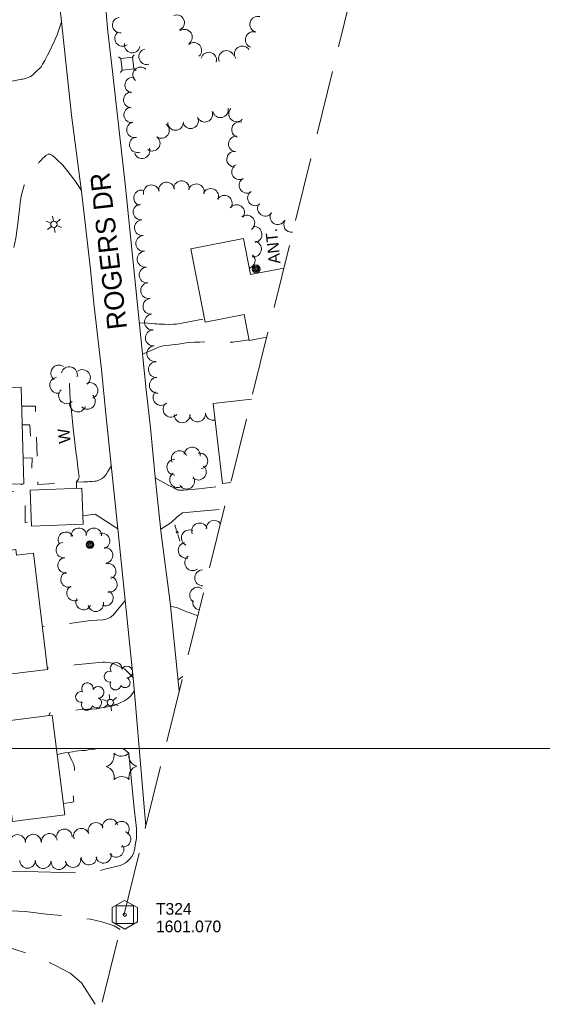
# Model space of a CAD drawing. Header units: feet. Extents: x 188217 to 190500, y 251500 to 253107.
# Tile 5 of 10: x 189699 to 189967, y 251869 to 252374. Entities that reach past the tile are written whole.
import ezdxf
from ezdxf.enums import TextEntityAlignment as Align

# ---------------------------------------------------------------- set-up
doc = ezdxf.new("R2010")
doc.units = ezdxf.units.FT
doc.header["$MEASUREMENT"] = 0
for name, pattern in [('DGN Style 3', [45.919657, 32.799755, -13.119902]), ('DGN Style 4', [52.512408, 26.239804, -13.119902, 0.0328, -13.119902]), ('DGN Style 5', [22.959828, 9.839926, -13.119902])]:
    doc.linetypes.add(name, pattern=pattern)
for name, color, linetype, lineweight in [('E_DWY', 73, 'DGN Style 3', 0), ('E_LAND_Vegetation', 21, 'Continuous', 0), ('E_MAP_Control', 251, 'Continuous', 0), ('E_MAP_GridLines', 251, 'Continuous', 0), ('E_MAP_Limits', 21, 'DGN Style 3', 0), ('E_MISCPROP', 40, 'Continuous', 0), ('E_MISCPROP_HvyLine', 54, 'Continuous', 13), ('E_MISCPROP_Railing', 40, 'Continuous', 0), ('E_PATH_Sidewalk', 73, 'DGN Style 5', 0), ('E_RDWY', 40, 'Continuous', 13), ('E_RDWY_Name', 221, 'Continuous', 0), ('E_UTL_AboveGroundPipe', 40, 'DGN Style 4', 0)]:
    doc.layers.add(name, color=color, linetype=linetype, lineweight=lineweight)
doc.styles.add('Style-IGR_FONT_0', font='IGR_FONT_0.shx')

# ---------------------------------------------------------------- blocks, each defined once
blk = doc.blocks.new('TP')
at = {"layer": 'E_MAP_Control', "color": 161, "linetype": 'Continuous', "lineweight": 0, "flags": 128}
for points in [[(-6.41, 3.76), (-6.41, -3.63), (0.05, -7.35), (6.44, -3.69), (6.44, 3.64), (-0.08, 7.36)], [(-4.5, -4.5), (-4.5, 4.5), (4.5, 4.5), (4.5, -4.5)]]:
    blk.add_lwpolyline(points, close=True, dxfattribs=at)
at = {"layer": 'E_MAP_Control', "color": 161, "linetype": 'Continuous', "lineweight": 0}
blk.add_circle((0, 0), 0.871, dxfattribs=at)
blk = doc.blocks.new('WAL_3')
at = {"layer": 'E_MISCPROP_Railing', "color": 40, "linetype": 'Continuous', "lineweight": 0, "style": 'Style-IGR_FONT_0'}
blk.add_text('W', height=6, rotation=359.9999, dxfattribs=at).set_placement((-2.27, -0.34), align=Align.MIDDLE_LEFT)
blk = doc.blocks.new('PED')
at = {"layer": 'E_UTL_AboveGroundPipe', "color": 101, "linetype": 'Continuous', "lineweight": 13}
for p, q in [((-3.12, 2.9), (-4.17, 3.96)), ((2.88, 2.9), (3.94, 3.96)), ((-4.18, -4.16), (-3.12, -3.1)), ((3.94, -4.16), (2.89, -3.1))]:
    blk.add_line(p, q, dxfattribs=at)
at = {"layer": 'E_UTL_AboveGroundPipe', "color": 101, "linetype": 'Continuous', "lineweight": 13, "flags": 128}
blk.add_lwpolyline([(-3.12, -3.1), (2.89, -3.1), (2.88, 2.9), (-3.12, 2.9)], close=True, dxfattribs=at)
blk = doc.blocks.new('LTP_4')
at = {"layer": 'E_MISCPROP', "color": 20, "linetype": 'Continuous', "lineweight": 0}
for p, q in [((-1.64, 0.07), (-4.24, 0.14)), ((-0.8, 1.43), (-2, 3.73)), ((0.9, 1.42), (2.27, 3.65)), ((-0.88, -1.42), (-2.24, -3.61)), ((0.76, -1.47), (2, -3.65)), ((1.64, -0.02), (4.16, -0.09))]:
    blk.add_line(p, q, dxfattribs=at)
blk.add_circle((0, 0), 1.64, dxfattribs=at)
blk = doc.blocks.new('POLE_5')
at = {"layer": 'E_MISCPROP', "color": 20, "linetype": 'Continuous', "lineweight": 0}
for centre, radius in [((-0.01, 0.02), 2.02), ((-0.01, 0.03), 1.52), ((0, -0.01), 1.01), ((0, 0), 0.502)]:
    blk.add_circle(centre, radius, dxfattribs=at)
blk = doc.blocks.new('PINEL')
at = {"layer": 'E_LAND_Vegetation', "color": 93, "linetype": 'Continuous', "lineweight": 0}
for centre, start, end in [((-8.14, 7.32), 275.2113, 0.9762), ((2.26, 10.71), 215.2113, 300.9762), ((10.41, 3.41), 155.2113, 240.9762), ((-10.4, -3.39), 335.2113, 60.9762), ((-2.25, -10.7), 35.2113, 120.9762), ((8.15, -7.3), 95.2113, 180.9762)]:
    blk.add_arc(centre, 5.72, start, end, dxfattribs=at)
blk = doc.blocks.new('TREE')
at = {"layer": 'E_LAND_Vegetation', "color": 93, "linetype": 'Continuous', "lineweight": 0}
for centre, radius, start, end in [((-1.47, 4.28), 2.78, 1.3945, 209.1675), ((3.57, 2.42), 2.97, 278.4236, 139.6575), ((-4.47, 0.2), 2.78, 78.0715, 279.0826), ((-2.01, -4.2), 2.61, 140.7797, 358.7123), ((3.46, -3.43), 2.97, 196.0744, 79.0477)]:
    blk.add_arc(centre, radius, start, end, dxfattribs=at)
blk = doc.blocks.new('POLE_6')
at = {"layer": 'E_MISCPROP', "color": 20, "linetype": 'Continuous', "lineweight": 0}
for centre, radius in [((-0.01, 0.02), 2.02), ((-0.01, 0.03), 1.52), ((0, -0.01), 1.01), ((0, 0), 0.502)]:
    blk.add_circle(centre, radius, dxfattribs=at)
blk = doc.blocks.new('ANT_1')
at = {"layer": 'E_MISCPROP', "color": 20, "linetype": 'Continuous', "lineweight": 0, "style": 'Style-IGR_FONT_0'}
blk.add_text('ANT.', height=6, rotation=360, dxfattribs=at).set_placement((0.55, 2.61), align=Align.MIDDLE_LEFT)

msp = doc.modelspace()

# ---------------------------------------------------------------- linework, layer by layer
at = {"layer": 'E_DWY', "color": 51, "linetype": 'DGN Style 3', "lineweight": 0, "flags": 128}
for points in [[(189720.75, 252372.85), (189718.38, 252366.19), (189717.51, 252364.05), (189716.84, 252362.66), (189716.14, 252361.12), (189714.85, 252358.45), (189713.49, 252355.83), (189712.08, 252353.09), (189711, 252351.19), (189710.23, 252349.88)], [(189710.23, 252349.88), (189706.96, 252346.7), (189705.98, 252345.77), (189705.36, 252345.24), (189704.77, 252344.88), (189704.19, 252344.61), (189703.54, 252344.32), (189702.78, 252343.99), (189702.26, 252343.83), (189701.58, 252343.67), (189700.81, 252343.53), (189700.41, 252343.47), (189675.62, 252338.56), (189671.49, 252338.84), (189664.54, 252338.43), (189658, 252338.62), (189652.86, 252339.23), (189651.92, 252339.29), (189650.39, 252339.57), (189649.91, 252339.55), (189643.87, 252340.22)], [(189730.89, 252286.28), (189727.45, 252291.44), (189724.01, 252296.09), (189721.36, 252299.35), (189718.17, 252302.5), (189717.01, 252303.48), (189715.7, 252304.41), (189714.73, 252305), (189713.76, 252305.01), (189712.69, 252304.32), (189711.75, 252303.53), (189711.12, 252302.92), (189710.22, 252301.95), (189709.31, 252300.83), (189707.81, 252299.01), (189706.27, 252297), (189704.94, 252295.06), (189703.97, 252293.6), (189702.8, 252291.71), (189701.54, 252289.02), (189700.7, 252286.08), (189700.06, 252283.5), (189699.81, 252282.23), (189699.42, 252280.1), (189699.08, 252276.55), (189698.82, 252274.02), (189698.4, 252270.71), (189697.94, 252266.89), (189697.21, 252261.94), (189696.68, 252259.45), (189696.27, 252256.76), (189695.69, 252252.67), (189695.2, 252249.37), (189694.62, 252244.62), (189693.92, 252239.55), (189692.98, 252233.02), (189692.42, 252229.38), (189692.15, 252227.45), (189691.75, 252224.73), (189691.26, 252222.04), (189690.99, 252220.42)], [(189760.68, 252218.43), (189765.03, 252218.28), (189766.67, 252218.06), (189768.36, 252217.99), (189769.58, 252217.92), (189770.56, 252217.81), (189772.05, 252217.7), (189773.71, 252217.71), (189776.23, 252217.65), (189778.12, 252217.71), (189779.65, 252217.72), (189794.06, 252220.43)], [(189762.32, 252202.37), (189767.95, 252204.75), (189769.29, 252205.48), (189771.01, 252206.17), (189772.8, 252206.62), (189774.26, 252206.86), (189776.09, 252207.02), (189777.51, 252207.13), (189779.32, 252207.36), (189780.67, 252207.54), (189782.78, 252207.9), (189784.73, 252208.19), (189786.48, 252208.39), (189788.9, 252208.51), (189791.71, 252208.57), (189793.91, 252208.7), (189796.25, 252208.71), (189798.24, 252208.63), (189800.54, 252208.52), (189802.57, 252208.42), (189804.7, 252208.39), (189806.04, 252208.36), (189807.23, 252208.46), (189808.54, 252208.55), (189810.6, 252208.8), (189812.3, 252208.95), (189816.99, 252209.64)], [(189746.18, 252145.32), (189745.77, 252144.42), (189745.3, 252143.54), (189744.53, 252142.11), (189743.72, 252140.85), (189742.72, 252139.61), (189741.52, 252138.52), (189739.81, 252137.62), (189738.51, 252137.23), (189737.77, 252137.12), (189736.42, 252137.02), (189735.21, 252136.95), (189734.11, 252136.91), (189731.93, 252136.83), (189728.4, 252136.7)], [(189768.81, 252138.86), (189775.69, 252135), (189778.39, 252133.74), (189779.25, 252133.31), (189779.73, 252133.02), (189780.28, 252132.79), (189780.75, 252132.59), (189781.01, 252132.49), (189783.49, 252132.55), (189791.08, 252133.22), (189803.04, 252134.58), (189805.78, 252135.1), (189805.52, 252136.17)], [(189749.62, 252112.7), (189737.96, 252120.15), (189736.56, 252120.01), (189732.89, 252119.57), (189731.61, 252119.3)], [(189771.66, 252112.47), (189776.84, 252115.85), (189779.9, 252118.62), (189781.47, 252119.91), (189782.39, 252120.65), (189782.73, 252120.83), (189791.8, 252121.69), (189797.75, 252122.23), (189804.17, 252122.82)], [(189753.34, 252075.94), (189747.16, 252068.42), (189745.62, 252067.25), (189744.09, 252066.57), (189742.08, 252066.03), (189735.65, 252065.57), (189725.96, 252064.3), (189715.34, 252063.21), (189710.81, 252062.41)], [(189776.61, 252073.01), (189780.21, 252072.23), (189783.03, 252070.98), (189785.03, 252070.18), (189787.05, 252069.49), (189788.89, 252068.67), (189790.64, 252068.07)], [(189757.34, 252036.53), (189753.13, 252040.64), (189746.79, 252043.83), (189743.04, 252044.25), (189741.76, 252044.19), (189727.71, 252042.83), (189719.68, 252042.03), (189713.35, 252041.35)], [(189780.54, 252035.19), (189782.92, 252036.84)], [(189758, 252029.39), (189756.29, 252026.99), (189754.61, 252025.38), (189752.98, 252024.34), (189750.83, 252023.32), (189748.58, 252022.43), (189746.46, 252021.77), (189744.26, 252021.34), (189741.28, 252020.83), (189738.72, 252020.35), (189736.17, 252020.17), (189734.14, 252020.07), (189730.19, 252019.89), (189727.44, 252019.66), (189725.02, 252019.35), (189722.46, 252019.07), (189720.21, 252018.73), (189718.02, 252018.6), (189716.31, 252018.4), (189714.83, 252018.23), (189714.48, 252018.16), (189714.45, 252017.86), (189714.42, 252017.05), (189714.42, 252016.87)], [(189758.06, 251969.1), (189755.32, 251997.43), (189755.19, 251997.58), (189754.17, 251998.49), (189752.61, 251999.65), (189750.44, 252000.5), (189748.29, 252000.86), (189746.48, 252000.72), (189744.76, 252000.49), (189742.05, 252000.29), (189740.32, 252000.1), (189738.4, 251999.82), (189736.47, 251999.5), (189734.42, 251999.24), (189733.02, 251999.01), (189731.17, 251998.9), (189729.47, 251998.68), (189727.83, 251998.52), (189726.25, 251998.27), (189724.19, 251997.94), (189722.43, 251997.68), (189719.97, 251997.17), (189718.45, 251996.91)], [(189758.06, 251969.1), (189758.85, 251961.94), (189759.14, 251958.85)], [(189759.14, 251958.89), (189759.14, 251953.7), (189758.89, 251952.04), (189758.56, 251950.12), (189758.26, 251948.58), (189758.02, 251947.36), (189757.64, 251946.1), (189756.8, 251944.47), (189755.93, 251943.46), (189754.54, 251942.18), (189753.46, 251941.34), (189751.92, 251940.44), (189750.71, 251939.93), (189742.97, 251938), (189735.85, 251935.95), (189702.33, 251936.79), (189634.92, 251935.28), (189632.89, 251935.38), (189630.91, 251935.67), (189629.05, 251935.9), (189627.76, 251936.5), (189626.04, 251937.44), (189624.39, 251938.41), (189622.93, 251939.37), (189620.53, 251940.87), (189618.53, 251942.24), (189616.86, 251943.56), (189614.43, 251945.43), (189612.75, 251946.73), (189610.81, 251948.28), (189609.61, 251949.19), (189608.36, 251950.08), (189607.49, 251950.75), (189606.56, 251951.51), (189604.8, 251953.11)], [(189737.93, 251868.67), (189731.01, 251879.7), (189725.07, 251884.68), (189717.18, 251888.67), (189710.57, 251892.03), (189707.39, 251893.4), (189691.61, 251898.43), (189678.51, 251901.47), (189662.54, 251904.98), (189656.64, 251905.57), (189656.08, 251905.65), (189654.71, 251905.95), (189653.06, 251906.37), (189651.95, 251907.08), (189651.79, 251907.95), (189652.66, 251909.72), (189653.52, 251910.62), (189654.73, 251911.64), (189656.11, 251912.61), (189657.8, 251913.54), (189659.94, 251914.38), (189662.89, 251915.35), (189664.76, 251915.83), (189666.55, 251916.09), (189668.84, 251916.37), (189671.04, 251916.55), (189672.3, 251916.53), (189679.69, 251916.93), (189691.46, 251916.73), (189702.11, 251916.37), (189713.02, 251914.98), (189720.88, 251914.21), (189727.27, 251913.72), (189735.53, 251912.3), (189741.31, 251911.07), (189745.16, 251909.83), (189747.64, 251908.93), (189750.82, 251907)]]:
    msp.add_lwpolyline(points, dxfattribs=at)
at = {"layer": 'E_LAND_Vegetation', "color": 93, "linetype": 'Continuous', "lineweight": 0}
for centre, radius, start, end in [((189750.84, 252371.25), 4.01, 97.4306, 277.4152), ((189779.79, 252372.45), 4.01, 291.7206, 111.7052), ((189821.4, 252371.67), 4.05, 74.4388, 254.4235), ((189783.8, 252365.06), 4.01, 302.7738, 122.7585), ((189819.07, 252363.8), 4.05, 71.4426, 251.4272), ((189752.05, 252364.4), 4.01, 126.4172, 306.4019), ((189757, 252361.03), 4.01, 169.4745, 349.4592), ((189764.42, 252355), 4.01, 105.1094, 285.0941), ((189788.6, 252358.28), 4.01, 311.0097, 130.9944), ((189805.29, 252354.16), 4.01, 23.7219, 203.7066), ((189813.48, 252356.41), 4.05, 35.7138, 215.6985), ((189796.24, 252353.28), 4.01, 345.896, 165.8807), ((189761.31, 252345.69), 4.01, 47.6068, 227.5915), ((189757.26, 252340.44), 4.01, 79.0929, 259.0776), ((189756.52, 252332.84), 4.01, 88.9036, 268.8882), ((189756.72, 252325.18), 4.01, 98.1136, 278.0983), ((189802.25, 252327.78), 4.01, 191.7909, 11.7756), ((189810.52, 252325.64), 4.01, 136.6782, 316.6628), ((189786.91, 252322.15), 4.01, 202.5712, 22.5558), ((189794.22, 252325.49), 4.01, 201.2724, 21.2571), ((189758.17, 252317.52), 4.01, 104.1855, 284.1701), ((189771.97, 252317.15), 4.01, 233.6618, 53.6464), ((189779.21, 252321.3), 4.01, 181.27, 1.2547), ((189812.03, 252317.54), 4.01, 72.9117, 252.8964), ((189759.61, 252309.87), 4.01, 110.3424, 290.327), ((189767.27, 252310.6), 4.01, 234.7975, 54.7822), ((189810.43, 252310.2), 4.01, 85.7488, 265.7335), ((189762.05, 252306.76), 4.01, 197.9644, 17.9491), ((189809.53, 252302.38), 4.01, 88.132, 268.1167), ((189812.02, 252295.96), 4.01, 116.3575, 296.3422), ((189815.83, 252289.05), 4.01, 119.6783, 299.6629), ((189766.79, 252285.17), 4.06, 11.815, 191.7997), ((189774.61, 252286.54), 4.06, 6.9388, 186.9235), ((189782.22, 252287.24), 4.06, 354.5494, 174.5341), ((189789.83, 252285.65), 4.06, 345.5814, 165.566), ((189797.27, 252283.26), 4.06, 337.8006, 157.7853), ((189761.8, 252282.56), 4.06, 72.5677, 252.5524), ((189804.22, 252279.8), 4.06, 328.1601, 148.1448), ((189820.21, 252282.53), 4.01, 124.1482, 304.1328), ((189761.55, 252275.29), 4.06, 93.6258, 273.6104), ((189810.54, 252275), 4.06, 323.4885, 143.4732), ((189825.29, 252277.23), 4.01, 141.7927, 321.7774), ((189815.77, 252269.62), 4.06, 307.7853, 127.77), ((189831.72, 252272.93), 4.01, 149.2747, 329.2594), ((189762.23, 252267.23), 4.06, 94.51, 274.4947), ((189819.53, 252263.78), 4.06, 276.5914, 96.5761), ((189838.75, 252268.9), 4.01, 146.7842, 277.9309), ((189762.88, 252259.17), 4.06, 95.5483, 275.533), ((189819.2, 252256.33), 4.06, 260.0618, 80.0464), ((189763.62, 252251.12), 4.06, 96.6772, 276.6619), ((189815.93, 252250.42), 4.06, 286.7228, 46.2329), ((189764.61, 252242.97), 4.06, 94.2323, 274.217), ((189765.37, 252234.98), 4.06, 96.7245, 276.7091), ((189766.56, 252226.89), 4.06, 95.1425, 275.1271), ((189767.37, 252218.85), 4.06, 96.2398, 276.2244), ((189767.77, 252210.69), 4.06, 94.8226, 274.8073), ((189768.57, 252202.63), 4.06, 95.3975, 275.3822), ((189719.36, 252192.64), 4.13, 54.7944, 234.7791), ((189769.36, 252194.44), 4.06, 92.4561, 272.4408), ((189724.69, 252191.72), 4.13, 345.3728, 165.3575), ((189731.37, 252190.27), 4.13, 306.6329, 126.6176), ((189718.81, 252186.42), 4.13, 99.9079, 279.8926), ((189735.22, 252183.63), 4.13, 292.4557, 112.4404), ((189769.82, 252186.41), 4.06, 94.6046, 274.5892), ((189723.35, 252181.06), 4.13, 132.8948, 312.8795), ((189733.89, 252178.24), 4.13, 226.3835, 46.3682), ((189771.76, 252180.1), 4.06, 132.9906, 312.9753), ((189728.99, 252176.8), 4.13, 162.0233, 342.008), ((189776.89, 252174.1), 4.06, 138.9963, 318.9809), ((189782.62, 252171.23), 4.06, 178.7576, 358.7422), ((189790.47, 252171.68), 4.06, 185.5444, 5.5291), ((189798.54, 252172.47), 4.06, 185.7949, 283.606), ((189781.2, 252148.68), 4.08, 24.338, 204.3227), ((189787.71, 252150.53), 4.08, 353.2912, 173.2759), ((189791.62, 252147.52), 4.08, 281.4593, 101.444), ((189778.87, 252144.36), 4.08, 89.3944, 269.3791), ((189780.31, 252137.95), 4.08, 124.2491, 304.2338), ((189790.88, 252141.82), 4.08, 227.7469, 47.7316), ((189784.89, 252137.18), 4.08, 213.7377, 33.7224), ((189791.6, 252111.6), 4.09, 19.8604, 199.8451), ((189799.01, 252112.94), 4.09, 35.9144, 184.3859), ((189722.98, 252107.1), 3.97, 28.5013, 208.486), ((189729.61, 252109.15), 3.97, 5.2547, 185.2393), ((189737.29, 252109.16), 3.97, 358.2899, 178.2746), ((189741.5, 252106.46), 3.97, 287.7093, 107.6939), ((189786.29, 252108.04), 4.09, 63.3688, 243.3535), ((189721.86, 252101.83), 3.97, 96.6602, 276.6448), ((189784.68, 252101.69), 4.09, 101.2931, 281.2778), ((189743.03, 252099.08), 3.97, 277.455, 97.4397), ((189722.78, 252093.94), 3.97, 96.6602, 276.6448), ((189744.66, 252090.91), 3.97, 288.8561, 108.8408), ((189788.06, 252095.33), 4.09, 125.0137, 304.9984), ((189724.32, 252086.7), 3.97, 110.463, 290.4477), ((189793.15, 252087.53), 4.09, 92.1106, 272.0953), ((189745.27, 252084.17), 3.97, 259.4571, 79.4418), ((189727.36, 252079.71), 3.97, 118.6903, 298.675), ((189743.21, 252077.12), 3.97, 244.7742, 64.7589), ((189790.6, 252078.65), 4.09, 58.3711, 238.3557), ((189732.02, 252075.14), 3.97, 153.0571, 333.0418), ((189738.29, 252074.24), 3.97, 191.2004, 11.1851), ((189792.11, 252075.1), 4.09, 168.3533, 259.7717), ((189745.66, 251959.78), 3.98, 11.4558, 191.4405), ((189722.13, 251954.65), 3.98, 355.9855, 175.9702), ((189730.88, 251955), 3.98, 20.6097, 200.5944), ((189738.35, 251957.97), 3.98, 22.6592, 202.6439), ((189751.47, 251958.57), 3.98, 322.5583, 142.543), ((189698.13, 251951.72), 4.04, 2.3119, 182.2965), ((189706.17, 251951.87), 4.04, 1.7429, 181.7276), ((189714.46, 251952.27), 4.04, 8.1459, 188.1306), ((189752.28, 251953.39), 3.98, 254.9215, 74.9061), ((189748.72, 251948.16), 3.98, 214.191, 34.1757), ((189726.6, 251942.88), 3.98, 191.9996, 11.9843), ((189734.77, 251944.2), 3.98, 182.8255, 2.8102), ((189742.27, 251945.1), 3.98, 193.4213, 13.406), ((189703.26, 251942.51), 3.98, 179.8183, 359.803), ((189711.31, 251942.37), 3.98, 177.3902, 357.3749), ((189719.34, 251941.85), 3.98, 175.0155, 355.0002)]:
    msp.add_arc(centre, radius, start, end, dxfattribs=at)
at = {"layer": 'E_MAP_GridLines', "color": 161, "linetype": 'Continuous', "lineweight": 0}
msp.add_line((188500, 252000), (190500, 252000), dxfattribs=at)
at = {"layer": 'E_MAP_Limits', "color": 73, "linetype": 'DGN Style 3', "lineweight": 0, "flags": 128}
msp.add_lwpolyline([(189741.61, 251869.74), (189953.38, 252726.37)], dxfattribs=at)
at = {"layer": 'E_MISCPROP_HvyLine', "color": 241, "linetype": 'Continuous', "lineweight": 13, "flags": 128}
for points in [[(189826, 252211.11), (189817.04, 252209.37), (189814.44, 252222.75), (189794.37, 252218.85), (189787.06, 252256.42), (189814.15, 252261.69), (189817.75, 252243.22), (189834.76, 252246.53)], [(189807.53, 252136.4), (189803.23, 252135.91), (189798.53, 252176.99), (189818.12, 252179.23)]]:
    msp.add_lwpolyline(points, dxfattribs=at)
for points in [[(189666.29, 252184.49), (189699.96, 252185.47), (189701.4, 252135.84), (189686.2, 252135.4), (189686.37, 252129.86), (189678.37, 252129.62), (189678.08, 252139.68), (189667.6, 252139.37)], [(189704.66, 252132.54), (189731.09, 252133.52), (189731.77, 252115.04), (189705.34, 252114.07)], [(189713.45, 252040.52), (189706.25, 252100.18), (189697.63, 252099.14), (189697.27, 252102.09), (189683.09, 252100.38), (189683.47, 252097.19), (189681.32, 252096.93), (189681.15, 252098.32), (189673.08, 252097.34), (189673.74, 252091.92), (189670.58, 252091.54), (189671.14, 252086.92), (189674.03, 252087.27), (189675.92, 252071.57), (189683.72, 252072.51), (189687.96, 252037.45)], [(189694.57, 251970.47), (189672.71, 251967.7), (189669.38, 251993.9), (189670.87, 251994.09), (189668.71, 252011.07), (189715.89, 252017.06), (189722.39, 251965.88), (189695.58, 251962.48)]]:
    msp.add_lwpolyline(points, close=True, dxfattribs=at)
at = {"layer": 'E_MISCPROP_Railing', "color": 40, "linetype": 'Continuous', "lineweight": 0}
for p, q in [((189779.33, 252111.28), (189780.65, 252110.47)), ((189780.31, 252111.54), (189779.62, 252110.4))]:
    msp.add_line(p, q, dxfattribs=at)
at = {"layer": 'E_MISCPROP_Railing', "color": 40, "linetype": 'Continuous', "lineweight": 13, "flags": 128}
msp.add_lwpolyline([(189724.88, 252187.48), (189724.87, 252187.11), (189724.81, 252186.18), (189724.82, 252185.36), (189724.89, 252184.16), (189725.03, 252182.35), (189725.15, 252180.01), (189725.33, 252177.4), (189725.69, 252174.18), (189725.97, 252171.36), (189726.47, 252165.99), (189726.88, 252162.68), (189727.34, 252158.66), (189727.66, 252155.37), (189728.08, 252152.33), (189728.52, 252149.14), (189728.9, 252146.32), (189729.07, 252143.94), (189729.33, 252142.06), (189729.56, 252140.49), (189729.72, 252139.19), (189729.66, 252138.89), (189729.37, 252138.26), (189729.01, 252137.71), (189728.73, 252137.31), (189728.4, 252136.93), (189728.41, 252133.42)], dxfattribs=at)
at = {"layer": 'E_MISCPROP_Railing', "color": 40, "linetype": 'Continuous', "lineweight": 0, "flags": 128}
for points in [[(189778.8, 252114.78), (189779.74, 252111.79)], [(189780.36, 252109.82), (189781.42, 252106.42)]]:
    msp.add_lwpolyline(points, dxfattribs=at)
at = {"layer": 'E_PATH_Sidewalk', "color": 51, "linetype": 'DGN Style 5', "lineweight": 0, "flags": 128}
for points in [[(189700.24, 252175.64), (189707.3, 252175.71), (189708.6, 252135.52), (189726.1, 252136.53), (189728.4, 252136.93)], [(189700.52, 252166.08), (189704.49, 252166.14), (189705, 252153.05), (189700.9, 252152.85)], [(189701.02, 252148.89), (189705.57, 252149.12), (189705.46, 252135.6), (189699.97, 252135.48), (189699.94, 252135.8)], [(189686.32, 252131.54), (189701.93, 252132.06), (189702.12, 252115.98), (189705.26, 252116.17)], [(189724.15, 251997.94), (189725.65, 251994.53), (189726.68, 251992.37), (189727.15, 251990.99), (189727.33, 251989.75), (189727.25, 251987.65), (189726.94, 251984.94), (189726.61, 251983.36), (189726.47, 251982.6), (189726.38, 251980.46), (189726.45, 251978.46), (189726.58, 251976.5), (189726.78, 251974.75), (189726.89, 251973.53), (189726.94, 251972.83), (189726.27, 251972.5), (189721.65, 251971.66)]]:
    msp.add_lwpolyline(points, dxfattribs=at)
at = {"layer": 'E_RDWY', "color": 21, "linetype": 'Continuous', "lineweight": 13, "flags": 128}
for points in [[(189763.93, 251960.03), (189763.21, 251968.04), (189758.44, 252024.6), (189757.56, 252034.28), (189749.61, 252112.76), (189746.18, 252145.32), (189743.36, 252171.69), (189741.25, 252194.45), (189737.33, 252228.36), (189735.51, 252245.8), (189732.06, 252277.07), (189730.94, 252285.87), (189725.78, 252325.07), (189720.73, 252373.02), (189717.99, 252396.97)], [(189781.12, 252029.59), (189776.42, 252074.83), (189771.91, 252110.15), (189768.78, 252139.17), (189766.43, 252164.56), (189764.19, 252184.11), (189753.4, 252289.73), (189750.3, 252316.93), (189746.89, 252347.49), (189744.49, 252368.02), (189742.74, 252387.28)]]:
    msp.add_lwpolyline(points, dxfattribs=at)

# ---------------------------------------------------------------- block references
at = {"layer": 'E_LAND_Vegetation', "color": 93, "linetype": 'Continuous', "lineweight": 0, "xscale": 0.9999983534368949, "yscale": 0.9999983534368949, "zscale": 0.9999983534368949, "rotation": 72.53688524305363}
for name, p in [('TREE', (189749.93, 252036.97)), ('TREE', (189735.25, 252026.55)), ('PINEL', (189751.48, 251990.77))]:
    msp.add_blockref(name, p, dxfattribs=at)
at = {"layer": 'E_MAP_Control', "color": 161, "linetype": 'Continuous', "lineweight": 0}
msp.add_blockref('TP', (189753.17, 251914.65), dxfattribs=at)
at = {"layer": 'E_MISCPROP', "color": 20, "linetype": 'Continuous', "lineweight": 0}
for name, p, xscale, yscale, zscale, rotation in [('LTP_4', (189716.79, 252268.99), 1.000000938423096, 1.000000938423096, 1.000000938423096, 100.043991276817), ('ANT_1', (189832.75, 252248.41), 0.9999986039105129, 0.9999986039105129, 0.9999986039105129, 95.82987383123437), ('POLE_6', (189820.61, 252246.12), 0.9999983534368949, 0.9999983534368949, 0.9999983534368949, 72.53688524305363), ('POLE_5', (189735.32, 252104.6), 1.000000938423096, 1.000000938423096, 1.000000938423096, 100.043991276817), ('LTP_4', (189745.75, 252023.53), 1.000000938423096, 1.000000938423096, 1.000000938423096, 100.043991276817)]:
    msp.add_blockref(name, p, dxfattribs=dict(at, xscale=xscale, yscale=yscale, zscale=zscale, rotation=rotation))
at = {"layer": 'E_MISCPROP_Railing', "color": 40, "linetype": 'Continuous', "lineweight": 0, "xscale": 1.000002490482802, "yscale": 1.000002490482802, "zscale": 1.000002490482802, "rotation": 96.08898446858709}
msp.add_blockref('WAL_3', (189721.87, 252158.81), dxfattribs=at)
at = {"layer": 'E_UTL_AboveGroundPipe', "color": 101, "linetype": 'Continuous', "lineweight": 13, "xscale": 0.9999976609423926, "yscale": 0.9999976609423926, "zscale": 0.9999976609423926, "rotation": 96.64929714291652}
msp.add_blockref('PED', (189754.36, 252351.57), dxfattribs=at)

# ---------------------------------------------------------------- texts
at = {"layer": 'E_MAP_Control', "color": 161, "linetype": 'Continuous', "lineweight": 0, "style": 'Style-IGR_FONT_0'}
for s, p in [('T324', (189769.17, 251914.65)), ('1601.070', (189769.17, 251905.65))]:
    msp.add_text(s, height=6, dxfattribs=at).set_placement(p)
at = {"layer": 'E_RDWY_Name', "style": 'Style-IGR_FONT_0'}
msp.add_text('ROGERS DR', height=10, rotation=96.5133, dxfattribs=at).set_placement((189754.36, 252215.6))

doc.saveas('drawing.dxf')
